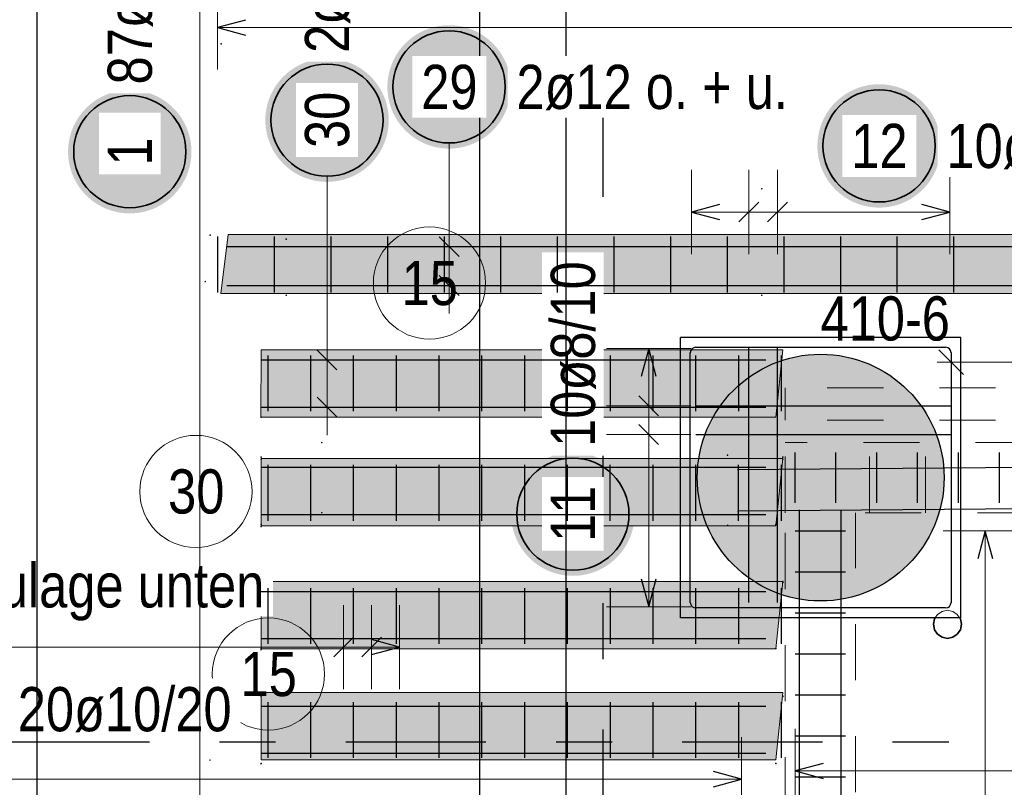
# Model space of a CAD drawing. Header units: millimetres. Extents: x -2.7 to 34.1, y -3.5 to 21.
# Tile 28 of 62: x 4.1 to 5.8, y 14 to 15.4. Entities that reach past the tile are written whole.
import ezdxf

# ---------------------------------------------------------------- set-up
doc = ezdxf.new("R2010")
doc.units = ezdxf.units.MM
doc.linetypes.add('DASHDOTX2', pattern=[2, 1, -0.5, 0, -0.5])
doc.linetypes.add('HIDDEN', pattern=[0.375, 0.25, -0.125])
doc.layers.add('Achsen', color=7, linetype='Continuous', lineweight=20)
doc.layers.add('Schnittlinien', color=7, linetype='Continuous', lineweight=20)
doc.styles.add('Arial Narrow', font='ARIALN.TTF')

msp = doc.modelspace()

# ---------------------------------------------------------------- hatches: boundary and pattern name
at = {"lineweight": 25, "true_color": 0xffffff}
for points in [[(4.929186, 15.294225), (4.929119, 15.298064), (4.928918, 15.301898), (4.928584, 15.305723), (4.928116, 15.309534), (4.927515, 15.313326), (4.926782, 15.317095), (4.925919, 15.320836), (4.924925, 15.324545), (4.923802, 15.328217), (4.922552, 15.331847), (4.921176, 15.335431), (4.919676, 15.338966), (4.918054, 15.342446), (4.91631, 15.345867), (4.914449, 15.349225), (4.912471, 15.352516), (4.91038, 15.355736), (4.908178, 15.358881), (4.905867, 15.361947), (4.903451, 15.364931), (4.900932, 15.367829), (4.898314, 15.370637), (4.895599, 15.373352), (4.892791, 15.375971), (4.889893, 15.37849), (4.886909, 15.380906), (4.883843, 15.383217), (4.880697, 15.385419), (4.877477, 15.38751), (4.874186, 15.389488), (4.870828, 15.391349), (4.867407, 15.393092), (4.863927, 15.394715), (4.860393, 15.396215), (4.856808, 15.397591), (4.853178, 15.398841), (4.849506, 15.399964), (4.845798, 15.400957), (4.842056, 15.401821), (4.838287, 15.402554), (4.834495, 15.403154), (4.830684, 15.403622), (4.826859, 15.403957), (4.823025, 15.404158), (4.819186, 15.404225), (4.815347, 15.404158), (4.811513, 15.403957), (4.807688, 15.403622), (4.803877, 15.403154), (4.800085, 15.402554), (4.796316, 15.401821), (4.792575, 15.400957), (4.788866, 15.399964), (4.785194, 15.398841), (4.781564, 15.397591), (4.777979, 15.396215), (4.774445, 15.394715), (4.770965, 15.393092), (4.767544, 15.391349), (4.764186, 15.389488), (4.760895, 15.38751), (4.757675, 15.385419), (4.75453, 15.383217), (4.751463, 15.380906), (4.74848, 15.37849), (4.745582, 15.375971), (4.742774, 15.373352), (4.740059, 15.370637), (4.73744, 15.367829), (4.734921, 15.364931), (4.732505, 15.361947), (4.730194, 15.358881), (4.727992, 15.355736), (4.725901, 15.352516), (4.723923, 15.349225), (4.722062, 15.345867), (4.720319, 15.342446), (4.718696, 15.338966), (4.717196, 15.335431), (4.71582, 15.331847), (4.71457, 15.328217), (4.713447, 15.324545), (4.712454, 15.320836), (4.71159, 15.317095), (4.710857, 15.313326), (4.710257, 15.309534), (4.709789, 15.305723), (4.709454, 15.301898), (4.709253, 15.298064), (4.709186, 15.294225), (4.709253, 15.290386), (4.709454, 15.286552), (4.709789, 15.282727), (4.710257, 15.278916), (4.710857, 15.275123), (4.71159, 15.271354), (4.712454, 15.267613), (4.713447, 15.263905), (4.71457, 15.260233), (4.71582, 15.256603), (4.717196, 15.253018), (4.718696, 15.249484), (4.720319, 15.246004), (4.722062, 15.242583), (4.723923, 15.239225), (4.725901, 15.235934), (4.727992, 15.232714), (4.730194, 15.229568), (4.732505, 15.226502), (4.734921, 15.223518), (4.73744, 15.22062), (4.740059, 15.217812), (4.742774, 15.215097), (4.745582, 15.212479), (4.74848, 15.20996), (4.751463, 15.207544), (4.75453, 15.205233), (4.757675, 15.203031), (4.760895, 15.200939), (4.764186, 15.198962), (4.767544, 15.1971), (4.770965, 15.195357), (4.774445, 15.193735), (4.777979, 15.192235), (4.781564, 15.190859), (4.785194, 15.189609), (4.788866, 15.188486), (4.792575, 15.187492), (4.796316, 15.186628), (4.800085, 15.185896), (4.803877, 15.185295), (4.807688, 15.184827), (4.811513, 15.184493), (4.815347, 15.184292), (4.819186, 15.184225), (4.823025, 15.184292), (4.826859, 15.184493), (4.830684, 15.184827), (4.834495, 15.185295), (4.838287, 15.185896), (4.842056, 15.186628), (4.845798, 15.187492), (4.849506, 15.188486), (4.853178, 15.189609), (4.856808, 15.190859), (4.860393, 15.192235), (4.863927, 15.193735), (4.867407, 15.195357), (4.870828, 15.1971), (4.874186, 15.198962), (4.877477, 15.200939), (4.880697, 15.203031), (4.883843, 15.205233), (4.886909, 15.207544), (4.889893, 15.20996), (4.892791, 15.212479), (4.895599, 15.215097), (4.898314, 15.217812), (4.900932, 15.22062), (4.903451, 15.223518), (4.905867, 15.226502), (4.908178, 15.229568), (4.91038, 15.232714), (4.912471, 15.235934), (4.914449, 15.239225), (4.91631, 15.242583), (4.918054, 15.246004), (4.919676, 15.249484), (4.921176, 15.253018), (4.922552, 15.256603), (4.923802, 15.260233), (4.924925, 15.263905), (4.925919, 15.267613), (4.926782, 15.271354), (4.927515, 15.275123), (4.928116, 15.278916), (4.928584, 15.282727), (4.928918, 15.286552)], [(4.711612, 15.234876), (4.711545, 15.238715), (4.711344, 15.242549), (4.71101, 15.246374), (4.710542, 15.250185), (4.709941, 15.253977), (4.709208, 15.257746), (4.708345, 15.261487), (4.707351, 15.265196), (4.706228, 15.268868), (4.704978, 15.272498), (4.703602, 15.276083), (4.702102, 15.279617), (4.70048, 15.283097), (4.698736, 15.286518), (4.696875, 15.289876), (4.694898, 15.293167), (4.692806, 15.296387), (4.690604, 15.299532), (4.688293, 15.302599), (4.685877, 15.305582), (4.683358, 15.30848), (4.68074, 15.311288), (4.678025, 15.314003), (4.675217, 15.316622), (4.672319, 15.319141), (4.669335, 15.321557), (4.666269, 15.323868), (4.663123, 15.32607), (4.659903, 15.328161), (4.656612, 15.330139), (4.653254, 15.332), (4.649833, 15.333743), (4.646353, 15.335366), (4.642819, 15.336866), (4.639234, 15.338242), (4.635604, 15.339492), (4.631932, 15.340615), (4.628224, 15.341608), (4.624483, 15.342472), (4.620714, 15.343205), (4.616921, 15.343805), (4.61311, 15.344273), (4.609285, 15.344608), (4.605451, 15.344809), (4.601612, 15.344876), (4.597773, 15.344809), (4.593939, 15.344608), (4.590114, 15.344273), (4.586303, 15.343805), (4.582511, 15.343205), (4.578742, 15.342472), (4.575001, 15.341608), (4.571292, 15.340615), (4.56762, 15.339492), (4.56399, 15.338242), (4.560406, 15.336866), (4.556871, 15.335366), (4.553391, 15.333743), (4.54997, 15.332), (4.546612, 15.330139), (4.543321, 15.328161), (4.540101, 15.32607), (4.536956, 15.323868), (4.533889, 15.321557), (4.530906, 15.319141), (4.528008, 15.316622), (4.5252, 15.314003), (4.522485, 15.311288), (4.519866, 15.30848), (4.517347, 15.305582), (4.514931, 15.302599), (4.51262, 15.299532), (4.510418, 15.296387), (4.508327, 15.293167), (4.506349, 15.289876), (4.504488, 15.286518), (4.502745, 15.283097), (4.501122, 15.279617), (4.499622, 15.276083), (4.498246, 15.272498), (4.496996, 15.268868), (4.495873, 15.265196), (4.49488, 15.261487), (4.494016, 15.257746), (4.493283, 15.253977), (4.492683, 15.250185), (4.492215, 15.246374), (4.49188, 15.242549), (4.491679, 15.238715), (4.491612, 15.234876), (4.491679, 15.231037), (4.49188, 15.227203), (4.492215, 15.223378), (4.492683, 15.219567), (4.493283, 15.215775), (4.494016, 15.212006), (4.49488, 15.208264), (4.495873, 15.204556), (4.496996, 15.200884), (4.498246, 15.197254), (4.499622, 15.193669), (4.501122, 15.190135), (4.502745, 15.186655), (4.504488, 15.183234), (4.506349, 15.179876), (4.508327, 15.176585), (4.510418, 15.173365), (4.51262, 15.170219), (4.514931, 15.167153), (4.517347, 15.164169), (4.519866, 15.161271), (4.522485, 15.158463), (4.5252, 15.155748), (4.528008, 15.15313), (4.530906, 15.150611), (4.533889, 15.148195), (4.536956, 15.145884), (4.540101, 15.143682), (4.543321, 15.141591), (4.546612, 15.139613), (4.54997, 15.137752), (4.553391, 15.136009), (4.556871, 15.134386), (4.560406, 15.132886), (4.56399, 15.13151), (4.56762, 15.13026), (4.571292, 15.129137), (4.575001, 15.128143), (4.578742, 15.12728), (4.582511, 15.126547), (4.586303, 15.125946), (4.590114, 15.125478), (4.593939, 15.125144), (4.597773, 15.124943), (4.601612, 15.124876), (4.605451, 15.124943), (4.609285, 15.125144), (4.61311, 15.125478), (4.616921, 15.125946), (4.620714, 15.126547), (4.624483, 15.12728), (4.628224, 15.128143), (4.631932, 15.129137), (4.635604, 15.13026), (4.639234, 15.13151), (4.642819, 15.132886), (4.646353, 15.134386), (4.649833, 15.136009), (4.653254, 15.137752), (4.656612, 15.139613), (4.659903, 15.141591), (4.663123, 15.143682), (4.666269, 15.145884), (4.669335, 15.148195), (4.672319, 15.150611), (4.675217, 15.15313), (4.678025, 15.155748), (4.68074, 15.158463), (4.683358, 15.161271), (4.685877, 15.164169), (4.688293, 15.167153), (4.690604, 15.170219), (4.692806, 15.173365), (4.694898, 15.176585), (4.696875, 15.179876), (4.698736, 15.183234), (4.70048, 15.186655), (4.702102, 15.190135), (4.703602, 15.193669), (4.704978, 15.197254), (4.706228, 15.200884), (4.707351, 15.204556), (4.708345, 15.208264), (4.709208, 15.212006), (4.709941, 15.215775), (4.710542, 15.219567), (4.71101, 15.223378), (4.711344, 15.227203)], [(4.359987, 15.178633), (4.35992, 15.182472), (4.359719, 15.186306), (4.359384, 15.190131), (4.358916, 15.193942), (4.358315, 15.197734), (4.357583, 15.201503), (4.356719, 15.205244), (4.355725, 15.208953), (4.354603, 15.212625), (4.353353, 15.216255), (4.351977, 15.219839), (4.350477, 15.223374), (4.348854, 15.226853), (4.347111, 15.230275), (4.345249, 15.233633), (4.343272, 15.236924), (4.341181, 15.240144), (4.338978, 15.243289), (4.336668, 15.246355), (4.334252, 15.249339), (4.331733, 15.252237), (4.329114, 15.255045), (4.326399, 15.25776), (4.323591, 15.260379), (4.320693, 15.262898), (4.317709, 15.265314), (4.314643, 15.267625), (4.311498, 15.269827), (4.308278, 15.271918), (4.304987, 15.273895), (4.301628, 15.275757), (4.298207, 15.2775), (4.294728, 15.279123), (4.291193, 15.280623), (4.287609, 15.281999), (4.283978, 15.283249), (4.280307, 15.284371), (4.276598, 15.285365), (4.272857, 15.286229), (4.269088, 15.286962), (4.265296, 15.287562), (4.261485, 15.28803), (4.25766, 15.288365), (4.253826, 15.288566), (4.249987, 15.288633), (4.246148, 15.288566), (4.242313, 15.288365), (4.238488, 15.28803), (4.234678, 15.287562), (4.230885, 15.286962), (4.227116, 15.286229), (4.223375, 15.285365), (4.219667, 15.284371), (4.215995, 15.283249), (4.212364, 15.281999), (4.20878, 15.280623), (4.205246, 15.279123), (4.201766, 15.2775), (4.198345, 15.275757), (4.194987, 15.273895), (4.191695, 15.271918), (4.188475, 15.269827), (4.18533, 15.267625), (4.182264, 15.265314), (4.17928, 15.262898), (4.176382, 15.260379), (4.173574, 15.25776), (4.170859, 15.255045), (4.168241, 15.252237), (4.165722, 15.249339), (4.163305, 15.246355), (4.160995, 15.243289), (4.158792, 15.240144), (4.156701, 15.236924), (4.154724, 15.233633), (4.152862, 15.230275), (4.151119, 15.226853), (4.149497, 15.223374), (4.147996, 15.219839), (4.14662, 15.216255), (4.14537, 15.212625), (4.144248, 15.208953), (4.143254, 15.205244), (4.14239, 15.201503), (4.141658, 15.197734), (4.141057, 15.193942), (4.140589, 15.190131), (4.140255, 15.186306), (4.140054, 15.182472), (4.139987, 15.178633), (4.140054, 15.174794), (4.140255, 15.170959), (4.140589, 15.167135), (4.141057, 15.163324), (4.141658, 15.159531), (4.14239, 15.155762), (4.143254, 15.152021), (4.144248, 15.148313), (4.14537, 15.144641), (4.14662, 15.14101), (4.147996, 15.137426), (4.149497, 15.133892), (4.151119, 15.130412), (4.152862, 15.126991), (4.154724, 15.123633), (4.156701, 15.120342), (4.158792, 15.117121), (4.160995, 15.113976), (4.163305, 15.11091), (4.165722, 15.107926), (4.168241, 15.105028), (4.170859, 15.10222), (4.173574, 15.099505), (4.176382, 15.096887), (4.17928, 15.094368), (4.182264, 15.091951), (4.18533, 15.089641), (4.188475, 15.087439), (4.191695, 15.085347), (4.194987, 15.08337), (4.198345, 15.081508), (4.201766, 15.079765), (4.205246, 15.078143), (4.20878, 15.076642), (4.212364, 15.075266), (4.215995, 15.074016), (4.219667, 15.072894), (4.223375, 15.0719), (4.227116, 15.071036), (4.230885, 15.070304), (4.234678, 15.069703), (4.238488, 15.069235), (4.242313, 15.068901), (4.246148, 15.0687), (4.249987, 15.068633), (4.253826, 15.0687), (4.25766, 15.068901), (4.261485, 15.069235), (4.265296, 15.069703), (4.269088, 15.070304), (4.272857, 15.071036), (4.276598, 15.0719), (4.280307, 15.072894), (4.283978, 15.074016), (4.287609, 15.075266), (4.291193, 15.076642), (4.294728, 15.078143), (4.298207, 15.079765), (4.301628, 15.081508), (4.304987, 15.08337), (4.308278, 15.085347), (4.311498, 15.087439), (4.314643, 15.089641), (4.317709, 15.091951), (4.320693, 15.094368), (4.323591, 15.096887), (4.326399, 15.099505), (4.329114, 15.10222), (4.331733, 15.105028), (4.334252, 15.107926), (4.336668, 15.11091), (4.338978, 15.113976), (4.341181, 15.117121), (4.343272, 15.120342), (4.345249, 15.123633), (4.347111, 15.126991), (4.348854, 15.130412), (4.350477, 15.133892), (4.351977, 15.137426), (4.353353, 15.14101), (4.354603, 15.144641), (4.355725, 15.148313), (4.356719, 15.152021), (4.357583, 15.155762), (4.358315, 15.159531), (4.358916, 15.163324), (4.359384, 15.167135), (4.359719, 15.170959)]]:
    msp.add_hatch(color=7, dxfattribs=at).paths.add_polyline_path(points)
at = {"lineweight": 25, "true_color": 0xc6ffc6}
msp.add_hatch(color=254, dxfattribs=at).paths.add_polyline_path([(4.425096, 15.031062), (6.500823, 15.031062), (6.488295, 14.926093), (4.412568, 14.926093)])
at = {"lineweight": 25, "true_color": 0xbfffbf}
msp.add_hatch(color=254, dxfattribs=at).paths.add_polyline_path([(4.483959, 14.825274), (5.414191, 14.825274), (5.401664, 14.705304), (4.483372, 14.705304)])
at = {"lineweight": 25, "true_color": 0xd7ffd7}
msp.add_hatch(color=254, dxfattribs=at).paths.add_polyline_path([(5.701573, 14.597494), (5.701553, 14.600461), (5.701493, 14.603426), (5.701393, 14.606391), (5.701253, 14.609354), (5.701073, 14.612315), (5.700853, 14.615273), (5.700593, 14.618228), (5.700294, 14.621179), (5.699955, 14.624126), (5.699576, 14.627068), (5.699157, 14.630004), (5.698699, 14.632935), (5.698202, 14.635859), (5.697665, 14.638776), (5.697088, 14.641686), (5.696473, 14.644588), (5.695818, 14.647481), (5.695125, 14.650365), (5.694393, 14.65324), (5.693622, 14.656104), (5.692812, 14.658958), (5.691964, 14.6618), (5.691078, 14.664631), (5.690154, 14.66745), (5.689192, 14.670256), (5.688192, 14.673048), (5.687155, 14.675827), (5.68608, 14.678592), (5.684968, 14.681342), (5.683819, 14.684077), (5.682633, 14.686796), (5.681411, 14.689498), (5.680152, 14.692184), (5.678857, 14.694853), (5.677527, 14.697504), (5.67616, 14.700137), (5.674759, 14.702752), (5.673322, 14.705347), (5.67185, 14.707922), (5.670344, 14.710478), (5.668804, 14.713013), (5.667229, 14.715526), (5.665621, 14.718019), (5.663979, 14.720489), (5.662304, 14.722938), (5.660597, 14.725363), (5.658856, 14.727765), (5.657084, 14.730144), (5.655279, 14.732498), (5.653443, 14.734828), (5.651576, 14.737132), (5.649678, 14.739412), (5.647749, 14.741666), (5.64579, 14.743893), (5.643801, 14.746094), (5.641783, 14.748268), (5.639736, 14.750414), (5.63766, 14.752533), (5.635555, 14.754623), (5.633422, 14.756685), (5.631262, 14.758718), (5.629075, 14.760721), (5.626861, 14.762695), (5.62462, 14.764639), (5.622354, 14.766553), (5.620061, 14.768435), (5.617744, 14.770287), (5.615402, 14.772107), (5.613036, 14.773896), (5.610645, 14.775652), (5.608231, 14.777376), (5.605795, 14.779068), (5.603335, 14.780726), (5.600854, 14.782351), (5.59835, 14.783943), (5.595826, 14.7855), (5.593281, 14.787023), (5.590715, 14.788512), (5.58813, 14.789967), (5.585525, 14.791386), (5.582901, 14.79277), (5.580259, 14.794118), (5.577599, 14.795431), (5.574922, 14.796708), (5.572227, 14.797948), (5.569516, 14.799152), (5.56679, 14.80032), (5.564047, 14.80145), (5.56129, 14.802544), (5.558518, 14.8036), (5.555732, 14.804618), (5.552933, 14.805599), (5.55012, 14.806543), (5.547295, 14.807448), (5.544459, 14.808315), (5.541611, 14.809144), (5.538751, 14.809934), (5.535882, 14.810686), (5.533003, 14.811398), (5.530114, 14.812072), (5.527216, 14.812707), (5.524311, 14.813303), (5.521397, 14.81386), (5.518476, 14.814377), (5.515549, 14.814855), (5.512615, 14.815293), (5.509676, 14.815692), (5.506731, 14.816051), (5.503782, 14.81637), (5.500829, 14.81665), (5.497872, 14.81689), (5.494913, 14.817089), (5.491951, 14.817249), (5.488987, 14.817369), (5.486022, 14.817449), (5.483056, 14.817489), (5.480089, 14.817489), (5.477123, 14.817449), (5.474158, 14.817369), (5.471194, 14.817249), (5.468232, 14.817089), (5.465273, 14.81689), (5.462316, 14.81665), (5.459363, 14.81637), (5.456414, 14.816051), (5.45347, 14.815692), (5.45053, 14.815293), (5.447597, 14.814855), (5.444669, 14.814377), (5.441748, 14.81386), (5.438835, 14.813303), (5.435929, 14.812707), (5.433031, 14.812072), (5.430142, 14.811398), (5.427263, 14.810686), (5.424394, 14.809934), (5.421535, 14.809144), (5.418686, 14.808315), (5.41585, 14.807448), (5.413025, 14.806543), (5.410213, 14.805599), (5.407413, 14.804618), (5.404627, 14.8036), (5.401855, 14.802544), (5.399098, 14.80145), (5.396356, 14.80032), (5.393629, 14.799152), (5.390918, 14.797948), (5.388223, 14.796708), (5.385546, 14.795431), (5.382886, 14.794118), (5.380244, 14.79277), (5.37762, 14.791386), (5.375015, 14.789967), (5.37243, 14.788512), (5.369864, 14.787023), (5.367319, 14.7855), (5.364795, 14.783943), (5.362292, 14.782351), (5.35981, 14.780726), (5.357351, 14.779068), (5.354914, 14.777376), (5.3525, 14.775652), (5.35011, 14.773896), (5.347743, 14.772107), (5.345401, 14.770287), (5.343084, 14.768435), (5.340791, 14.766553), (5.338525, 14.764639), (5.336284, 14.762695), (5.33407, 14.760721), (5.331883, 14.758718), (5.329723, 14.756685), (5.32759, 14.754623), (5.325486, 14.752533), (5.323409, 14.750414), (5.321362, 14.748268), (5.319344, 14.746094), (5.317355, 14.743893), (5.315396, 14.741666), (5.313467, 14.739412), (5.311569, 14.737132), (5.309702, 14.734828), (5.307866, 14.732498), (5.306061, 14.730144), (5.304289, 14.727765), (5.302549, 14.725363), (5.300841, 14.722938), (5.299166, 14.720489), (5.297524, 14.718019), (5.295916, 14.715526), (5.294341, 14.713013), (5.292801, 14.710478), (5.291295, 14.707922), (5.289823, 14.705347), (5.288386, 14.702752), (5.286985, 14.700137), (5.285619, 14.697504), (5.284288, 14.694853), (5.282993, 14.692184), (5.281735, 14.689498), (5.280512, 14.686796), (5.279326, 14.684077), (5.278177, 14.681342), (5.277065, 14.678592), (5.275991, 14.675827), (5.274953, 14.673048), (5.273953, 14.670256), (5.272991, 14.66745), (5.272067, 14.664631), (5.271181, 14.6618), (5.270333, 14.658958), (5.269523, 14.656104), (5.268752, 14.65324), (5.26802, 14.650365), (5.267327, 14.647481), (5.266672, 14.644588), (5.266057, 14.641686), (5.26548, 14.638776), (5.264944, 14.635859), (5.264446, 14.632935), (5.263988, 14.630004), (5.263569, 14.627068), (5.26319, 14.624126), (5.262851, 14.621179), (5.262552, 14.618228), (5.262292, 14.615273), (5.262072, 14.612315), (5.261892, 14.609354), (5.261753, 14.606391), (5.261653, 14.603426), (5.261593, 14.600461), (5.261573, 14.597494), (5.261593, 14.594528), (5.261653, 14.591562), (5.261753, 14.588598), (5.261892, 14.585635), (5.262072, 14.582674), (5.262292, 14.579716), (5.262552, 14.576761), (5.262851, 14.57381), (5.26319, 14.570863), (5.263569, 14.567921), (5.263988, 14.564984), (5.264446, 14.562054), (5.264944, 14.559129), (5.26548, 14.556212), (5.266057, 14.553302), (5.266672, 14.550401), (5.267327, 14.547507), (5.26802, 14.544623), (5.268752, 14.541749), (5.269523, 14.538885), (5.270333, 14.536031), (5.271181, 14.533188), (5.272067, 14.530357), (5.272991, 14.527539), (5.273953, 14.524733), (5.274953, 14.52194), (5.275991, 14.519161), (5.277065, 14.516397), (5.278177, 14.513647), (5.279326, 14.510912), (5.280512, 14.508193), (5.281735, 14.50549), (5.282993, 14.502804), (5.284288, 14.500135), (5.285619, 14.497484), (5.286985, 14.494851), (5.288386, 14.492237), (5.289823, 14.489642), (5.291295, 14.487066), (5.292801, 14.484511), (5.294341, 14.481976), (5.295916, 14.479462), (5.297524, 14.47697), (5.299166, 14.474499), (5.300841, 14.472051), (5.302549, 14.469626), (5.304289, 14.467224), (5.306061, 14.464845), (5.307866, 14.462491), (5.309702, 14.460161), (5.311569, 14.457856), (5.313467, 14.455577), (5.315396, 14.453323), (5.317355, 14.451096), (5.319344, 14.448895), (5.321362, 14.446721), (5.323409, 14.444575), (5.325486, 14.442456), (5.32759, 14.440366), (5.329723, 14.438304), (5.331883, 14.436271), (5.33407, 14.434267), (5.336284, 14.432293), (5.338525, 14.43035), (5.340791, 14.428436), (5.343084, 14.426553), (5.345401, 14.424702), (5.347743, 14.422881), (5.35011, 14.421093), (5.3525, 14.419336), (5.354914, 14.417612), (5.357351, 14.415921), (5.35981, 14.414263), (5.362292, 14.412638), (5.364795, 14.411046), (5.367319, 14.409489), (5.369864, 14.407965), (5.37243, 14.406476), (5.375015, 14.405022), (5.37762, 14.403603), (5.380244, 14.402219), (5.382886, 14.40087), (5.385546, 14.399558), (5.388223, 14.398281), (5.390918, 14.397041), (5.393629, 14.395837), (5.396356, 14.394669), (5.399098, 14.393539), (5.401855, 14.392445), (5.404627, 14.391389), (5.407413, 14.39037), (5.410213, 14.389389), (5.413025, 14.388446), (5.41585, 14.387541), (5.418686, 14.386674), (5.421535, 14.385845), (5.424394, 14.385055), (5.427263, 14.384303), (5.430142, 14.38359), (5.433031, 14.382916), (5.435929, 14.382281), (5.438835, 14.381685), (5.441748, 14.381129), (5.444669, 14.380612), (5.447597, 14.380134), (5.45053, 14.379695), (5.45347, 14.379297), (5.456414, 14.378938), (5.459363, 14.378618), (5.462316, 14.378339), (5.465273, 14.378099), (5.468232, 14.377899), (5.471194, 14.377739), (5.474158, 14.377619), (5.477123, 14.377539), (5.480089, 14.377499), (5.483056, 14.377499), (5.486022, 14.377539), (5.488987, 14.377619), (5.491951, 14.377739), (5.494913, 14.377899), (5.497872, 14.378099), (5.500829, 14.378339), (5.503782, 14.378618), (5.506731, 14.378938), (5.509676, 14.379297), (5.512615, 14.379695), (5.515549, 14.380134), (5.518476, 14.380612), (5.521397, 14.381129), (5.524311, 14.381685), (5.527216, 14.382281), (5.530114, 14.382916), (5.533003, 14.38359), (5.535882, 14.384303), (5.538751, 14.385055), (5.541611, 14.385845), (5.544459, 14.386674), (5.547295, 14.387541), (5.55012, 14.388446), (5.552933, 14.389389), (5.555732, 14.39037), (5.558518, 14.391389), (5.56129, 14.392445), (5.564047, 14.393539), (5.56679, 14.394669), (5.569516, 14.395837), (5.572227, 14.397041), (5.574922, 14.398281), (5.577599, 14.399558), (5.580259, 14.40087), (5.582901, 14.402219), (5.585525, 14.403603), (5.58813, 14.405022), (5.590715, 14.406476), (5.593281, 14.407965), (5.595826, 14.409489), (5.59835, 14.411046), (5.600854, 14.412638), (5.603335, 14.414263), (5.605795, 14.415921), (5.608231, 14.417612), (5.610645, 14.419336), (5.613036, 14.421093), (5.615402, 14.422881), (5.617744, 14.424702), (5.620061, 14.426553), (5.622354, 14.428436), (5.62462, 14.43035), (5.626861, 14.432293), (5.629075, 14.434267), (5.631262, 14.436271), (5.633422, 14.438304), (5.635555, 14.440366), (5.63766, 14.442456), (5.639736, 14.444575), (5.641783, 14.446721), (5.643801, 14.448895), (5.64579, 14.451096), (5.647749, 14.453323), (5.649678, 14.455577), (5.651576, 14.457856), (5.653443, 14.460161), (5.655279, 14.462491), (5.657084, 14.464845), (5.658856, 14.467224), (5.660597, 14.469626), (5.662304, 14.472051), (5.663979, 14.474499), (5.665621, 14.47697), (5.667229, 14.479462), (5.668804, 14.481976), (5.670344, 14.484511), (5.67185, 14.487066), (5.673322, 14.489642), (5.674759, 14.492237), (5.67616, 14.494851), (5.677527, 14.497484), (5.678857, 14.500135), (5.680152, 14.502804), (5.681411, 14.50549), (5.682633, 14.508193), (5.683819, 14.510912), (5.684968, 14.513647), (5.68608, 14.516397), (5.687155, 14.519161), (5.688192, 14.52194), (5.689192, 14.524733), (5.690154, 14.527539), (5.691078, 14.530357), (5.691964, 14.533188), (5.692812, 14.536031), (5.693622, 14.538885), (5.694393, 14.541749), (5.695125, 14.544623), (5.695818, 14.547507), (5.696473, 14.550401), (5.697088, 14.553302), (5.697665, 14.556212), (5.698202, 14.559129), (5.698699, 14.562054), (5.699157, 14.564984), (5.699576, 14.567921), (5.699955, 14.570863), (5.700294, 14.57381), (5.700593, 14.576761), (5.700853, 14.579716), (5.701073, 14.582674), (5.701253, 14.585635), (5.701393, 14.588598), (5.701493, 14.591562), (5.701553, 14.594528)])
at = {"lineweight": 25, "true_color": 0xb7ffb7}
for points in [[(4.483959, 14.631466), (5.414191, 14.631466), (5.401664, 14.511496), (4.483959, 14.511496)], [(4.483959, 14.412332), (5.414191, 14.412332), (5.401664, 14.292363), (4.483959, 14.292363)], [(4.483959, 14.214302), (5.414191, 14.214302), (5.401664, 14.094332), (4.483959, 14.094332)]]:
    msp.add_hatch(color=71, dxfattribs=at).paths.add_polyline_path(points)
at = {"layer": 'Achsen', "lineweight": 25, "true_color": 0xffffff}
for points in [[(5.695709, 15.188982), (5.695642, 15.192821), (5.695441, 15.196656), (5.695106, 15.200481), (5.694638, 15.204292), (5.694038, 15.208084), (5.693305, 15.211853), (5.692441, 15.215594), (5.691447, 15.219303), (5.690325, 15.222974), (5.689075, 15.226605), (5.687699, 15.230189), (5.686199, 15.233724), (5.684576, 15.237203), (5.682833, 15.240624), (5.680971, 15.243982), (5.678994, 15.247274), (5.676903, 15.250494), (5.674701, 15.253639), (5.67239, 15.256705), (5.669974, 15.259689), (5.667455, 15.262587), (5.664836, 15.265395), (5.662121, 15.26811), (5.659313, 15.270728), (5.656415, 15.273247), (5.653431, 15.275664), (5.650365, 15.277974), (5.64722, 15.280177), (5.644, 15.282268), (5.640709, 15.284245), (5.637351, 15.286107), (5.633929, 15.28785), (5.63045, 15.289472), (5.626915, 15.290973), (5.623331, 15.292349), (5.619701, 15.293599), (5.616029, 15.294721), (5.61232, 15.295715), (5.608579, 15.296579), (5.60481, 15.297311), (5.601018, 15.297912), (5.597207, 15.29838), (5.593382, 15.298715), (5.589548, 15.298915), (5.585709, 15.298982), (5.58187, 15.298915), (5.578035, 15.298715), (5.574211, 15.29838), (5.5704, 15.297912), (5.566607, 15.297311), (5.562838, 15.296579), (5.559097, 15.295715), (5.555389, 15.294721), (5.551717, 15.293599), (5.548086, 15.292349), (5.544502, 15.290973), (5.540968, 15.289472), (5.537488, 15.28785), (5.534067, 15.286107), (5.530709, 15.284245), (5.527418, 15.282268), (5.524197, 15.280177), (5.521052, 15.277974), (5.517986, 15.275664), (5.515002, 15.273247), (5.512104, 15.270728), (5.509296, 15.26811), (5.506581, 15.265395), (5.503963, 15.262587), (5.501444, 15.259689), (5.499027, 15.256705), (5.496717, 15.253639), (5.494515, 15.250494), (5.492423, 15.247274), (5.490446, 15.243982), (5.488584, 15.240624), (5.486841, 15.237203), (5.485219, 15.233724), (5.483718, 15.230189), (5.482342, 15.226605), (5.481092, 15.222974), (5.47997, 15.219303), (5.478976, 15.215594), (5.478112, 15.211853), (5.47738, 15.208084), (5.476779, 15.204292), (5.476311, 15.200481), (5.475977, 15.196656), (5.475776, 15.192821), (5.475709, 15.188982), (5.475776, 15.185144), (5.475977, 15.181309), (5.476311, 15.177484), (5.476779, 15.173673), (5.47738, 15.169881), (5.478112, 15.166112), (5.478976, 15.162371), (5.47997, 15.158662), (5.481092, 15.154991), (5.482342, 15.15136), (5.483718, 15.147776), (5.485219, 15.144241), (5.486841, 15.140762), (5.488584, 15.137341), (5.490446, 15.133982), (5.492423, 15.130691), (5.494515, 15.127471), (5.496717, 15.124326), (5.499027, 15.12126), (5.501444, 15.118276), (5.503963, 15.115378), (5.506581, 15.11257), (5.509296, 15.109855), (5.512104, 15.107237), (5.515002, 15.104718), (5.517986, 15.102301), (5.521052, 15.099991), (5.524197, 15.097788), (5.527418, 15.095697), (5.530709, 15.09372), (5.534067, 15.091858), (5.537488, 15.090115), (5.540968, 15.088492), (5.544502, 15.086992), (5.548086, 15.085616), (5.551717, 15.084366), (5.555389, 15.083244), (5.559097, 15.08225), (5.562838, 15.081386), (5.566607, 15.080654), (5.5704, 15.080053), (5.574211, 15.079585), (5.578035, 15.07925), (5.58187, 15.07905), (5.585709, 15.078982), (5.589548, 15.07905), (5.593382, 15.07925), (5.597207, 15.079585), (5.601018, 15.080053), (5.60481, 15.080654), (5.608579, 15.081386), (5.61232, 15.08225), (5.616029, 15.083244), (5.619701, 15.084366), (5.623331, 15.085616), (5.626915, 15.086992), (5.63045, 15.088492), (5.633929, 15.090115), (5.637351, 15.091858), (5.640709, 15.09372), (5.644, 15.095697), (5.64722, 15.097788), (5.650365, 15.099991), (5.653431, 15.102301), (5.656415, 15.104718), (5.659313, 15.107237), (5.662121, 15.109855), (5.664836, 15.11257), (5.667455, 15.115378), (5.669974, 15.118276), (5.67239, 15.12126), (5.674701, 15.124326), (5.676903, 15.127471), (5.678994, 15.130691), (5.680971, 15.133982), (5.682833, 15.137341), (5.684576, 15.140762), (5.686199, 15.144241), (5.687699, 15.147776), (5.689075, 15.15136), (5.690325, 15.154991), (5.691447, 15.158662), (5.692441, 15.162371), (5.693305, 15.166112), (5.694038, 15.169881), (5.694638, 15.173673), (5.695106, 15.177484), (5.695441, 15.181309)], [(5.14985, 14.532322), (5.149783, 14.536161), (5.149582, 14.539995), (5.149248, 14.54382), (5.14878, 14.547631), (5.148179, 14.551423), (5.147447, 14.555192), (5.146583, 14.558933), (5.145589, 14.562642), (5.144467, 14.566313), (5.143217, 14.569944), (5.141841, 14.573528), (5.14034, 14.577063), (5.138718, 14.580542), (5.136975, 14.583963), (5.135113, 14.587322), (5.133136, 14.590613), (5.131044, 14.593833), (5.128842, 14.596978), (5.126532, 14.600044), (5.124115, 14.603028), (5.121596, 14.605926), (5.118978, 14.608734), (5.116263, 14.611449), (5.113455, 14.614067), (5.110557, 14.616586), (5.107573, 14.619003), (5.104507, 14.621313), (5.101362, 14.623516), (5.098141, 14.625607), (5.09485, 14.627584), (5.091492, 14.629446), (5.088071, 14.631189), (5.084591, 14.632812), (5.081057, 14.634312), (5.077473, 14.635688), (5.073842, 14.636938), (5.07017, 14.63806), (5.066462, 14.639054), (5.062721, 14.639918), (5.058952, 14.64065), (5.055159, 14.641251), (5.051348, 14.641719), (5.047524, 14.642054), (5.043689, 14.642255), (5.03985, 14.642322), (5.036011, 14.642255), (5.032177, 14.642054), (5.028352, 14.641719), (5.024541, 14.641251), (5.020749, 14.64065), (5.01698, 14.639918), (5.013239, 14.639054), (5.00953, 14.63806), (5.005858, 14.636938), (5.002228, 14.635688), (4.998644, 14.634312), (4.995109, 14.632812), (4.99163, 14.631189), (4.988208, 14.629446), (4.98485, 14.627584), (4.981559, 14.625607), (4.978339, 14.623516), (4.975194, 14.621313), (4.972128, 14.619003), (4.969144, 14.616586), (4.966246, 14.614067), (4.963438, 14.611449), (4.960723, 14.608734), (4.958104, 14.605926), (4.955585, 14.603028), (4.953169, 14.600044), (4.950858, 14.596978), (4.948656, 14.593833), (4.946565, 14.590613), (4.944588, 14.587322), (4.942726, 14.583963), (4.940983, 14.580542), (4.93936, 14.577063), (4.93786, 14.573528), (4.936484, 14.569944), (4.935234, 14.566313), (4.934112, 14.562642), (4.933118, 14.558933), (4.932254, 14.555192), (4.931521, 14.551423), (4.930921, 14.547631), (4.930453, 14.54382), (4.930118, 14.539995), (4.929917, 14.536161), (4.92985, 14.532322), (4.929917, 14.528483), (4.930118, 14.524648), (4.930453, 14.520823), (4.930921, 14.517013), (4.931521, 14.51322), (4.932254, 14.509451), (4.933118, 14.50571), (4.934112, 14.502001), (4.935234, 14.49833), (4.936484, 14.494699), (4.93786, 14.491115), (4.93936, 14.487581), (4.940983, 14.484101), (4.942726, 14.48068), (4.944588, 14.477322), (4.946565, 14.47403), (4.948656, 14.47081), (4.950858, 14.467665), (4.953169, 14.464599), (4.955585, 14.461615), (4.958104, 14.458717), (4.960723, 14.455909), (4.963438, 14.453194), (4.966246, 14.450576), (4.969144, 14.448057), (4.972128, 14.44564), (4.975194, 14.44333), (4.978339, 14.441127), (4.981559, 14.439036), (4.98485, 14.437059), (4.988208, 14.435197), (4.99163, 14.433454), (4.995109, 14.431832), (4.998644, 14.430331), (5.002228, 14.428955), (5.005858, 14.427705), (5.00953, 14.426583), (5.013239, 14.425589), (5.01698, 14.424725), (5.020749, 14.423993), (5.024541, 14.423392), (5.028352, 14.422924), (5.032177, 14.42259), (5.036011, 14.422389), (5.03985, 14.422322), (5.043689, 14.422389), (5.047524, 14.42259), (5.051348, 14.422924), (5.055159, 14.423392), (5.058952, 14.423993), (5.062721, 14.424725), (5.066462, 14.425589), (5.07017, 14.426583), (5.073842, 14.427705), (5.077473, 14.428955), (5.081057, 14.430331), (5.084591, 14.431832), (5.088071, 14.433454), (5.091492, 14.435197), (5.09485, 14.437059), (5.098141, 14.439036), (5.101362, 14.441127), (5.104507, 14.44333), (5.107573, 14.44564), (5.110557, 14.448057), (5.113455, 14.450576), (5.116263, 14.453194), (5.118978, 14.455909), (5.121596, 14.458717), (5.124115, 14.461615), (5.126532, 14.464599), (5.128842, 14.467665), (5.131044, 14.47081), (5.133136, 14.47403), (5.135113, 14.477322), (5.136975, 14.48068), (5.138718, 14.484101), (5.14034, 14.487581), (5.141841, 14.491115), (5.143217, 14.494699), (5.144467, 14.49833), (5.145589, 14.502001), (5.146583, 14.50571), (5.147447, 14.509451), (5.148179, 14.51322), (5.14878, 14.517013), (5.149248, 14.520823), (5.149582, 14.524648)]]:
    msp.add_hatch(color=7, dxfattribs=at).paths.add_polyline_path(points)

# ---------------------------------------------------------------- linework, layer by layer
at = {"color": 3, "linetype": 'Continuous', "lineweight": 25, "ltscale": 2}
for p, q in [((4.874024, 13.54127), (4.874024, 17.946351)), ((4.456488, 15.413397), (4.406488, 15.4)), ((4.406488, 15.4), (4.456488, 15.386603)), ((4.406488, 15.027176), (4.406488, 14.927676)), ((4.507409, 15.027176), (4.507409, 14.927676)), ((4.608331, 15.027176), (4.608331, 14.927676)), ((4.709252, 15.027176), (4.709252, 14.927676)), ((4.836864, 14.991653), (4.801509, 15.027008)), ((4.810173, 15.027176), (4.810173, 14.927676)), ((4.911094, 15.027176), (4.911094, 14.927676)), ((5.112936, 15.027176), (5.112936, 14.927676)), ((5.213857, 15.027176), (5.213857, 14.927676)), ((5.314778, 15.027176), (5.314778, 14.927676)), ((5.4157, 15.027176), (5.4157, 14.927676)), ((5.516621, 15.027176), (5.516621, 14.927676)), ((5.617542, 15.027176), (5.617542, 14.927676)), ((5.718463, 15.027176), (5.718463, 14.927676)), ((4.836864, 14.922382), (4.801509, 14.957738)), ((4.496459, 14.715774), (4.496459, 14.815274)), ((4.572728, 14.715774), (4.572728, 14.815274)), ((4.61929, 14.789596), (4.583935, 14.824951)), ((4.648997, 14.715774), (4.648997, 14.815274)), ((4.725266, 14.715774), (4.725266, 14.815274)), ((4.801536, 14.715774), (4.801536, 14.815274)), ((4.877805, 14.715774), (4.877805, 14.815274)), ((4.954074, 14.715774), (4.954074, 14.815274)), ((5.182882, 14.715774), (5.182882, 14.815274)), ((5.259151, 14.715774), (5.259151, 14.815274)), ((5.335421, 14.715774), (5.335421, 14.815274)), ((5.41169, 14.715774), (5.41169, 14.815274)), ((4.61929, 14.705626), (4.583935, 14.740982)), ((5.435873, 14.55247), (5.435873, 14.64247)), ((5.508733, 14.55247), (5.508733, 14.64247)), ((5.581593, 14.55247), (5.581593, 14.64247)), ((5.654452, 14.55247), (5.654452, 14.64247)), ((5.727312, 14.55247), (5.727312, 14.64247)), ((5.800172, 14.55247), (5.800172, 14.64247)), ((5.333095, 14.612112), (8.058095, 14.634321)), ((4.483959, 14.615924), (5.383959, 14.615924)), ((4.496459, 14.520552), (4.496459, 14.620052)), ((4.57272, 14.520552), (4.57272, 14.620052)), ((4.648982, 14.520552), (4.648982, 14.620052)), ((4.725244, 14.520552), (4.725244, 14.620052)), ((4.801505, 14.520552), (4.801505, 14.620052)), ((4.877767, 14.520552), (4.877767, 14.620052)), ((4.954029, 14.520552), (4.954029, 14.620052)), ((5.106552, 14.520552), (5.106552, 14.620052)), ((5.182814, 14.520552), (5.182814, 14.620052)), ((5.259076, 14.520552), (5.259076, 14.620052)), ((5.335337, 14.520552), (5.335337, 14.620052)), ((5.411599, 14.520552), (5.411599, 14.620052)), ((5.333095, 14.538114), (8.058095, 14.560323)), ((5.443873, 11.714965), (5.443873, 14.539965)), ((5.517873, 11.714965), (5.517873, 14.539965)), ((5.435873, 14.50247), (5.525873, 14.50247)), ((5.775, 14.50247), (5.761603, 14.45247)), ((5.788397, 14.45247), (5.775, 14.50247)), ((5.435873, 14.429348), (5.525873, 14.429348)), ((4.725266, 14.301066), (4.725266, 14.400566)), ((4.801536, 14.301066), (4.801536, 14.400566)), ((4.877805, 14.301066), (4.877805, 14.400566)), ((4.954074, 14.301066), (4.954074, 14.400566)), ((5.030344, 14.301066), (5.030344, 14.400566)), ((5.106613, 14.301066), (5.106613, 14.400566)), ((5.182882, 14.301066), (5.182882, 14.400566)), ((5.259151, 14.301066), (5.259151, 14.400566)), ((5.335421, 14.301066), (5.335421, 14.400566)), ((5.41169, 14.301066), (5.41169, 14.400566)), ((5.435873, 14.356227), (5.525873, 14.356227)), ((4.483959, 14.310533), (5.383959, 14.310533)), ((4.613538, 14.277595), (4.648894, 14.31295)), ((4.663366, 14.277595), (4.698722, 14.31295)), ((4.730872, 14.295273), (4.680872, 14.30867)), ((4.680872, 14.281875), (4.730872, 14.295273)), ((5.435873, 14.283105), (5.525873, 14.283105)), ((5.435873, 14.209984), (5.525873, 14.209984)), ((4.572728, 14.097798), (4.572728, 14.197298)), ((4.648997, 14.097798), (4.648997, 14.197298)), ((4.725266, 14.097798), (4.725266, 14.197298)), ((4.801536, 14.097798), (4.801536, 14.197298)), ((4.877805, 14.097798), (4.877805, 14.197298)), ((4.954074, 14.097798), (4.954074, 14.197298)), ((5.030344, 14.097798), (5.030344, 14.197298)), ((5.106613, 14.097798), (5.106613, 14.197298)), ((5.182882, 14.097798), (5.182882, 14.197298)), ((5.259151, 14.097798), (5.259151, 14.197298)), ((5.335421, 14.097798), (5.335421, 14.197298)), ((5.41169, 14.097798), (5.41169, 14.197298)), ((5.435873, 14.136862), (5.525873, 14.136862)), ((4.483959, 14.105897), (5.383959, 14.105897)), ((5.485873, 14.087842), (5.435873, 14.074445)), ((5.340491, 14.059741), (5.290491, 14.073139)), ((5.290491, 14.046344), (5.340491, 14.059741)), ((5.435873, 14.074445), (5.485873, 14.061047)), ((5.435873, 14.063741), (5.525873, 14.063741))]:
    msp.add_line(p, q, dxfattribs=at)
at = {"color": 5, "linetype": 'Continuous', "lineweight": 18, "ltscale": 2}
for p, q in [((4.406488, 15.475), (4.406488, 15.325)), ((4.819186, 15.194225), (4.819186, 15.05933)), ((4.601612, 15.134876), (4.601612, 14.857274)), ((4.819186, 15.05933), (4.819186, 14.89006)), ((4.894186, 15.00933), (4.744186, 15.00933)), ((4.894186, 14.94006), (4.744186, 14.94006)), ((4.601612, 14.857274), (4.601612, 14.673304)), ((4.676612, 14.807274), (4.526612, 14.807274)), ((4.676612, 14.723304), (4.526612, 14.723304)), ((5.85, 14.50247), (5.7, 14.50247)), ((5.775, 11.723851), (5.775, 14.50247)), ((4.631216, 14.220273), (4.631216, 14.370273)), ((4.681044, 14.220273), (4.681044, 14.370273)), ((4.730872, 14.220273), (4.730872, 14.370273)), ((4.730872, 14.295273), (3.335689, 14.295273)), ((5.435873, 14.149445), (5.435873, 13.999445)), ((5.340491, 13.984741), (5.340491, 14.134741)), ((5.340491, 14.059741), (3.422989, 14.059741)), ((7.840252, 14.074445), (5.435873, 14.074445))]:
    msp.add_line(p, q, dxfattribs=at)
at = {"color": 9, "linetype": 'Continuous', "lineweight": 0}
for p, q in [((4.412568, 14.926093), (4.425096, 15.031062)), ((4.425096, 15.031062), (6.500823, 15.031062)), ((6.488295, 14.926093), (4.412568, 14.926093)), ((4.483372, 14.705304), (4.483959, 14.825274)), ((4.483959, 14.825274), (5.414191, 14.825274)), ((5.414191, 14.825274), (5.401664, 14.705304)), ((5.401664, 14.705304), (4.483372, 14.705304)), ((4.483959, 14.511496), (4.483959, 14.631466)), ((4.483959, 14.631466), (5.414191, 14.631466)), ((4.483959, 14.511496), (4.483959, 14.631466)), ((5.414191, 14.631466), (5.401664, 14.511496)), ((5.401664, 14.511496), (4.483959, 14.511496)), ((4.483959, 14.292363), (4.483959, 14.412332)), ((4.483959, 14.412332), (5.414191, 14.412332)), ((4.483959, 14.292363), (4.483959, 14.412332)), ((5.414191, 14.412332), (5.401664, 14.292363)), ((5.401664, 14.292363), (4.483959, 14.292363)), ((4.483959, 14.094332), (4.483959, 14.214302)), ((4.483959, 14.214302), (5.414191, 14.214302)), ((4.483959, 14.094332), (4.483959, 14.214302)), ((5.414191, 14.214302), (5.401664, 14.094332)), ((5.401664, 14.094332), (4.483959, 14.094332))]:
    msp.add_line(p, q, dxfattribs=at)
at = {"color": 7, "linetype": 'HIDDEN', "lineweight": 18, "ltscale": 0.25}
for p, q in [((7.793373, 14.75747), (5.418373, 14.75747)), ((5.418373, 14.69997), (5.418373, 14.75747)), ((7.793373, 14.69997), (5.418373, 14.69997)), ((7.857752, 14.65997), (5.418373, 14.65997)), ((5.418373, 14.53497), (5.418373, 14.65997)), ((5.568373, 14.53497), (5.568373, 14.65997)), ((5.668373, 14.53497), (5.668373, 14.65997)), ((5.418373, 13.59877), (5.418373, 14.53497)), ((7.060873, 14.53497), (5.543373, 14.53497)), ((5.543373, 13.63627), (5.543373, 14.53497)), ((5.689764, 14.353548), (5.697874, 14.358968)), ((5.707442, 14.360871), (5.697874, 14.358968)), ((5.707442, 14.360871), (5.717009, 14.358968)), ((5.717009, 14.358968), (5.725119, 14.353548)), ((5.68572, 14.347496), (5.689764, 14.353548)), ((5.725119, 14.353548), (5.729163, 14.347496))]:
    msp.add_line(p, q, dxfattribs=at)
at = {"color": 2, "linetype": 'Continuous', "lineweight": 35}
for p, q in [((5.684345, 14.345438), (5.682442, 14.335871)), ((5.684345, 14.345438), (5.68572, 14.347496)), ((5.729163, 14.347496), (5.730539, 14.345438)), ((5.732442, 14.335871), (5.730539, 14.345438)), ((5.684345, 14.326304), (5.682442, 14.335871)), ((5.684345, 14.326304), (5.689764, 14.318193)), ((5.725119, 14.318193), (5.730539, 14.326304)), ((5.732442, 14.335871), (5.730539, 14.326304)), ((5.689764, 14.318193), (5.697874, 14.312774)), ((5.697874, 14.312774), (5.707442, 14.310871)), ((5.717009, 14.312774), (5.707442, 14.310871)), ((5.717009, 14.312774), (5.725119, 14.318193))]:
    msp.add_line(p, q, dxfattribs=at)
at = {"color": 2, "linetype": 'Continuous', "lineweight": 35, "ltscale": 2}
for centre in [(4.819186, 15.294225), (4.601612, 15.234876), (4.249987, 15.178633)]:
    msp.add_circle(centre, 0.1, dxfattribs=at)
at = {"color": 9, "linetype": 'Continuous', "lineweight": 0}
for centre in [(4.412811, 15.370786), (5.37649, 15.112677), (4.393087, 15.02983), (4.528987, 15.022676), (4.384507, 14.94706), (4.528987, 14.922676), (5.37649, 14.922676), (4.483959, 14.705304), (4.592121, 14.65997), (4.483959, 14.633924), (4.483959, 14.630052), (5.315595, 14.63747), (5.414191, 14.633924), (5.414191, 14.630052), (4.592121, 14.53497), (4.483959, 14.513955), (4.483959, 14.510083), (5.315595, 14.51247), (5.401664, 14.513955), (4.483959, 14.412502), (4.483959, 14.410566), (5.414191, 14.412502), (5.414191, 14.410566), (4.483959, 14.292533), (4.483959, 14.290597), (5.401664, 14.292533), (4.483959, 14.207867), (4.483959, 14.207298), (5.414191, 14.207867), (5.414191, 14.207298), (4.392991, 14.093771), (4.483959, 14.087897), (4.483959, 14.087329), (5.401664, 14.087897)]:
    msp.add_circle(centre, 0.000555, dxfattribs=at)
at = {"color": 9, "linetype": 'Continuous', "lineweight": 0, "ltscale": 2}
for centre in [(4.784188, 14.944503), (4.367913, 14.572856)]:
    msp.add_circle(centre, 0.1, dxfattribs=at)
at = {"layer": 'Achsen', "color": 3, "linetype": 'DASHDOTX2', "lineweight": 25, "ltscale": 0.25}
for p, q in [((5.093394, 19.548436), (5.093394, 6.034417)), ((1.634894, 14.12635), (12.794115, 14.12635))]:
    msp.add_line(p, q, dxfattribs=at)
at = {"layer": 'Achsen', "color": 5, "linetype": 'Continuous', "lineweight": 18, "ltscale": 2}
for p, q in [((5.251073, 15.14613), (5.251073, 14.99613)), ((5.353517, 15.14613), (5.353517, 14.99613)), ((5.404739, 15.14613), (5.404739, 14.99613)), ((5.712072, 14.99613), (5.712072, 15.14613)), ((5.251073, 15.07113), (5.712072, 15.07113)), ((5.25, 14.827996), (5.1, 14.827996)), ((5.175, 14.827996), (5.175, 14.366996)), ((5.85341, 14.803461), (5.689073, 14.803461)), ((5.25, 14.725552), (5.1, 14.725552)), ((5.25, 14.674329), (5.1, 14.674329)), ((5.1, 14.366996), (5.25, 14.366996))]:
    msp.add_line(p, q, dxfattribs=at)
at = {"layer": 'Achsen', "color": 3, "linetype": 'Continuous', "lineweight": 25, "ltscale": 2}
for p, q in [((5.301073, 15.084528), (5.251073, 15.07113)), ((5.371195, 15.088808), (5.335839, 15.053453)), ((5.422417, 15.088808), (5.387061, 15.053453)), ((5.712072, 15.07113), (5.662072, 15.084528)), ((5.251073, 15.07113), (5.301073, 15.057733)), ((5.662072, 15.057733), (5.712072, 15.07113)), ((5.175, 14.827996), (5.161603, 14.777996)), ((5.188397, 14.777996), (5.175, 14.827996)), ((5.249073, 14.374996), (5.249073, 14.819996)), ((5.259073, 14.829996), (5.704073, 14.829996)), ((5.353517, 14.374996), (5.353517, 14.829996)), ((5.404739, 14.374996), (5.404739, 14.829996)), ((5.649073, 14.829996), (5.704073, 14.829996)), ((5.691975, 14.825559), (5.73617, 14.781364)), ((5.714073, 14.819996), (5.714073, 14.374996)), ((5.714073, 14.819996), (5.714073, 14.764996)), ((5.192678, 14.707874), (5.157322, 14.743229)), ((5.259073, 14.725552), (5.714073, 14.725552)), ((5.192678, 14.656652), (5.157322, 14.692007)), ((5.259073, 14.674329), (5.714073, 14.674329)), ((5.161603, 14.416996), (5.175, 14.366996)), ((5.175, 14.366996), (5.188397, 14.416996)), ((5.704073, 14.364996), (5.259073, 14.364996))]:
    msp.add_line(p, q, dxfattribs=at)
at = {"layer": 'Achsen', "color": 3, "linetype": 'Continuous', "lineweight": 25}
for p, q in [((5.731573, 14.847496), (5.231573, 14.847496)), ((5.231573, 14.347496), (5.231573, 14.847496)), ((5.731573, 14.347496), (5.731573, 14.847496)), ((5.731573, 14.347496), (5.231573, 14.347496))]:
    msp.add_line(p, q, dxfattribs=at)
at = {"layer": 'Achsen', "color": 2, "linetype": 'Continuous', "lineweight": 35, "ltscale": 2}
for centre in [(5.585709, 15.188982), (5.03985, 14.532322)]:
    msp.add_circle(centre, 0.1, dxfattribs=at)
at = {"layer": 'Achsen', "color": 3, "linetype": 'Continuous', "lineweight": 25, "ltscale": 2}
for centre, start, end in [((5.259073, 14.819996), 90, 180), ((5.704073, 14.819996), 0, 90), ((5.704073, 14.819996), 0, 90), ((5.259073, 14.374996), 180, 270), ((5.704073, 14.374996), 270, 0)]:
    msp.add_arc(centre, 0.01, start, end, dxfattribs=at)
at = {"layer": 'Schnittlinien', "color": 3, "linetype": 'Continuous', "lineweight": 25}
msp.add_circle((5.481573, 14.597494), 0.22, dxfattribs=at)

# ---------------------------------------------------------------- texts
at = {"color": 2, "lineweight": 35, "style": 'Arial Narrow'}
msp.add_text('410-6', height=0.07875, dxfattribs=at).set_placement((5.481255, 14.84193))
at = {"color": 2, "lineweight": 35, "char_height": 0.07875, "attachment_point": 1, "rotation": 90, "line_spacing_factor": 0.9, "style": 'Arial Narrow', "bg_fill": 3, "box_fill_scale": 1.2, "bg_fill_color": 256, "bg_fill_true_color": 13158600, "bg_fill_transparency": 0}
for s, insert in [('87ø12/10 oben', (4.210612, 15.298633)), ('2ø12o. + u.', (4.562237, 15.354876))]:
    msp.add_mtext(s, dxfattribs=dict(at, insert=insert))
at = {"color": 9, "lineweight": 0, "char_height": 0.07875, "attachment_point": 1, "line_spacing_factor": 0.9, "style": 'Arial Narrow'}
for s, insert in [('15', (4.734576, 14.983878)), ('30', (4.318301, 14.612231)), ('15', (4.447496, 14.286647))]:
    msp.add_mtext(s, dxfattribs=dict(at, insert=insert))

# ---------------------------------------------------------------- next in the draw order: linework, layer by layer
at = {"color": 5, "linetype": 'Continuous', "lineweight": 18, "ltscale": 2}
msp.add_line((6.32399, 15.4), (4.406488, 15.4), dxfattribs=at)

# ---------------------------------------------------------------- next in the draw order: texts
at = {"color": 2, "lineweight": 35, "char_height": 0.07875, "attachment_point": 1, "line_spacing_factor": 0.9, "style": 'Arial Narrow', "bg_fill": 3, "box_fill_scale": 1.2, "bg_fill_color": 256, "bg_fill_true_color": 13158600, "bg_fill_transparency": 0}
for s, insert in [('29', (4.769574, 15.3336)), ('29ø10/10 Zulage unten', (3.556847, 14.44468))]:
    msp.add_mtext(s, dxfattribs=dict(at, insert=insert))
at = {"color": 2, "lineweight": 35, "char_height": 0.07875, "attachment_point": 1, "rotation": 90, "line_spacing_factor": 0.9, "style": 'Arial Narrow', "bg_fill": 3, "box_fill_scale": 1.2, "bg_fill_color": 256, "bg_fill_true_color": 13158600, "bg_fill_transparency": 0}
for s, insert in [('30', (4.562237, 15.185263)), ('1', (4.210612, 15.153826))]:
    msp.add_mtext(s, dxfattribs=dict(at, insert=insert))
at = {"layer": 'Achsen', "color": 2, "lineweight": 35, "char_height": 0.07875, "attachment_point": 1, "line_spacing_factor": 0.9, "style": 'Arial Narrow', "bg_fill": 3, "box_fill_scale": 1.2, "bg_fill_color": 256, "bg_fill_true_color": 13158600, "bg_fill_transparency": 0}
for s, insert in [('10ø8/10', (5.705709, 15.228357)), ('12', (5.536096, 15.228357))]:
    msp.add_mtext(s, dxfattribs=dict(at, insert=insert))
at = {"layer": 'Achsen', "color": 2, "lineweight": 35, "char_height": 0.07875, "attachment_point": 1, "rotation": 90, "line_spacing_factor": 0.9, "style": 'Arial Narrow', "bg_fill": 3, "box_fill_scale": 1.2, "bg_fill_color": 256, "bg_fill_true_color": 13158600, "bg_fill_transparency": 0}
for s, insert in [('10ø8/10', (5.000475, 14.652322)), ('11', (5.000475, 14.482709))]:
    msp.add_mtext(s, dxfattribs=dict(at, insert=insert))

# ---------------------------------------------------------------- next in the draw order: linework, layer by layer
at = {"color": 3, "linetype": 'Continuous', "lineweight": 25, "ltscale": 2}
for p, q in [((5.028111, 13.54127), (5.028111, 17.946351)), ((5.012015, 15.027176), (5.012015, 14.927676)), ((4.422811, 15.00933), (6.472811, 15.00933)), ((4.422811, 14.94006), (6.472811, 14.94006)), ((5.030344, 14.715774), (5.030344, 14.815274)), ((5.106613, 14.715774), (5.106613, 14.815274)), ((4.483959, 14.807274), (5.383959, 14.807274)), ((4.483959, 14.723304), (5.383959, 14.723304)), ((5.030291, 14.520552), (5.030291, 14.620052)), ((4.483959, 14.531955), (5.383959, 14.531955)), ((4.483959, 14.394502), (5.383959, 14.394502)), ((4.496459, 14.301066), (4.496459, 14.400566)), ((4.572728, 14.301066), (4.572728, 14.400566)), ((4.648997, 14.301066), (4.648997, 14.400566))]:
    msp.add_line(p, q, dxfattribs=at)
at = {"color": 9, "linetype": 'Continuous', "lineweight": 0, "ltscale": 2}
msp.add_circle((4.497109, 14.247272), 0.1, dxfattribs=at)

# ---------------------------------------------------------------- next in the draw order: texts
at = {"color": 2, "lineweight": 35, "char_height": 0.07875, "attachment_point": 1, "line_spacing_factor": 0.9, "style": 'Arial Narrow', "bg_fill": 3, "box_fill_scale": 1.2, "bg_fill_color": 256, "bg_fill_true_color": 13158600, "bg_fill_transparency": 0}
for s, insert in [('2ø12 o. + u.', (4.939186, 15.3336)), ('20ø10/20', (4.050311, 14.223908))]:
    msp.add_mtext(s, dxfattribs=dict(at, insert=insert))

# ---------------------------------------------------------------- next in the draw order: linework, layer by layer
at = {"color": 3, "linetype": 'Continuous', "lineweight": 25, "ltscale": 2}
for p, q in [((4.085125, 11.016351), (4.085125, 17.956351)), ((4.483959, 14.189867), (5.383959, 14.189867)), ((4.496459, 14.097798), (4.496459, 14.197298))]:
    msp.add_line(p, q, dxfattribs=at)
at = {"color": 5, "linetype": 'Continuous', "lineweight": 18, "ltscale": 2}
msp.add_line((4.374987, 13.651772), (4.374987, 17.943351), dxfattribs=at)

doc.saveas('drawing.dxf')
